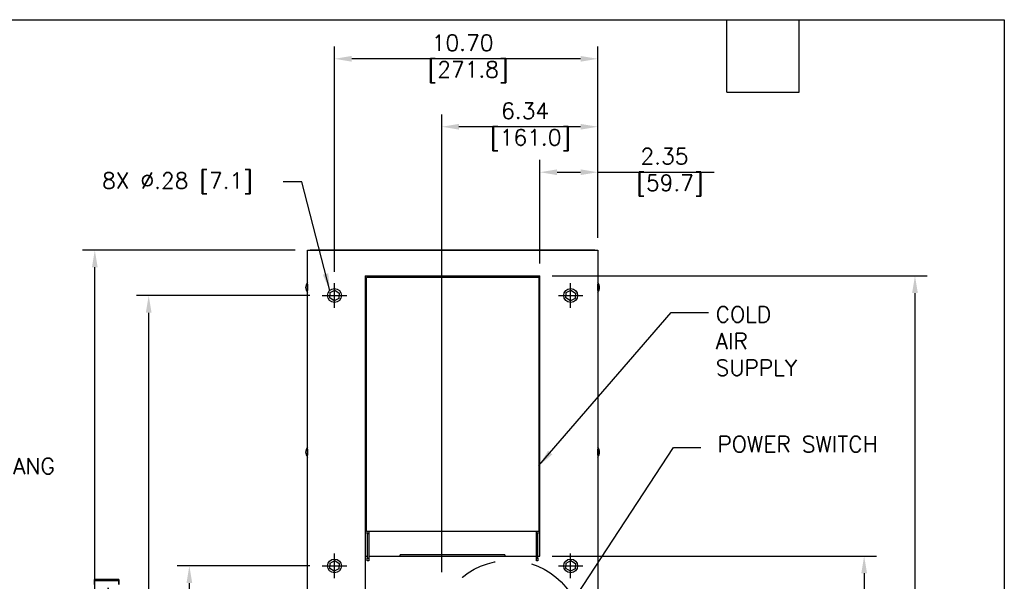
# Model space of a CAD drawing. Header units: inches. Extents: x -1 to 102, y 3 to 82.
# Tile 17 of 17: x 62 to 102, y 59 to 82. Entities that reach past the tile are written whole.
import ezdxf

# ---------------------------------------------------------------- set-up
doc = ezdxf.new("R2010")
doc.units = ezdxf.units.IN
doc.header["$LTSCALE"] = 12
doc.header["$MEASUREMENT"] = 0
doc.header["$PDSIZE"] = -1
for name, pattern in [('CENTER', [2, 1.25, -0.25, 0.25, -0.25]), ('PHANTOM2', [1.25, 0.625, -0.125, 0.125, -0.125, 0.125, -0.125]), ('SLD-Solid', [0])]:
    doc.linetypes.add(name, pattern=pattern)
doc.layers.add('CENTER LINE', color=40, linetype='CENTER')
doc.layers.add('phantom', color=4, linetype='PHANTOM2')
for name, color, linetype, lineweight in [('DIMENSIONS', 140, 'SLD-Solid', 25), ('DIMENSIONS @ 1', 140, 'SLD-Solid', 25), ('TEXT', 140, 'SLD-Solid', 25), ('TEXT @ 1', 140, 'SLD-Solid', 25)]:
    doc.layers.add(name, color=color, linetype=linetype, lineweight=lineweight)
doc.styles.add('ROMANS', font='romans.shx')
doc.dimstyles.new('FSTD1', dxfattribs={"dimtxt": 0.65, "dimasz": 0.7, "dimexe": 0.5, "dimexo": 0.5, "dimgap": 0.25, "dimtad": 1, "dimzin": 9, "dimdsep": 46, "dimtxsty": 'ROMANS', "dimcen": 0, "dimadec": 0, "dimazin": 0, "dimtfac": 1, "dimtmove": 0, "dimatfit": 3, "dimfxl": 0, "dimtolj": 1, "dimarcsym": 0})

# ---------------------------------------------------------------- blocks, each defined once
blk = doc.blocks.new('*D113')
at = {"layer": 'Defpoints', "color": 0}
for p in [(68.661, 59.35), (74.064, 59.35), (73.463, 36.2)]:
    blk.add_point(p, dxfattribs=at)
at = {"layer": 'DIMENSIONS', "color": 0, "lineweight": -2}
for p, q in [((73.564, 59.35), (68.161, 59.35)), ((68.661, 36.9), (68.661, 58.65)), ((72.963, 36.2), (68.161, 36.2))]:
    blk.add_line(p, q, dxfattribs=at)
at = {"layer": 'DIMENSIONS', "color": 0}
for points in [[(68.545, 58.65), (68.778, 58.65), (68.661, 59.35)], [(68.545, 36.9), (68.778, 36.9), (68.661, 36.2)]]:
    blk.add_solid(points, dxfattribs=at)
at = {"layer": 'DIMENSIONS', "color": 0, "char_height": 0.65, "attachment_point": 5, "rotation": 90, "style": 'ROMANS'}
for s, insert in [('\\A1;23.15', (68.086, 47.775)), ('\\A1;[588.0]', (69.407, 47.775))]:
    blk.add_mtext(s, dxfattribs=dict(at, insert=insert))
blk = doc.blocks.new('*D95')
at = {"layer": 'Defpoints', "color": 0}
for p in [(67.008, 70.35), (74.064, 70.35), (73.463, 36.2)]:
    blk.add_point(p, dxfattribs=at)
at = {"layer": 'DIMENSIONS', "color": 0, "lineweight": -2}
for p, q in [((73.564, 70.35), (66.508, 70.35)), ((67.008, 36.9), (67.008, 69.65)), ((72.963, 36.2), (66.508, 36.2))]:
    blk.add_line(p, q, dxfattribs=at)
at = {"layer": 'DIMENSIONS', "color": 0}
for points in [[(66.892, 69.65), (67.125, 69.65), (67.008, 70.35)], [(66.892, 36.9), (67.125, 36.9), (67.008, 36.2)]]:
    blk.add_solid(points, dxfattribs=at)
at = {"layer": 'DIMENSIONS', "color": 0, "char_height": 0.65, "attachment_point": 5, "rotation": 90, "style": 'ROMANS'}
for s, insert in [('\\A1;[867.4]', (67.753, 53.275)), ('\\A1;34.15', (66.433, 53.275))]:
    blk.add_mtext(s, dxfattribs=dict(at, insert=insert))
blk = doc.blocks.new('*D100')
at = {"layer": 'Defpoints', "color": 0}
for p in [(82.913, 59.75), (85.263, 36.2), (96.094, 36.2)]:
    blk.add_point(p, dxfattribs=at)
at = {"layer": 'DIMENSIONS', "color": 0, "lineweight": -2}
for p, q in [((83.413, 59.75), (96.594, 59.75)), ((96.094, 59.05), (96.094, 36.9)), ((85.763, 36.2), (96.594, 36.2))]:
    blk.add_line(p, q, dxfattribs=at)
at = {"layer": 'DIMENSIONS', "color": 0}
for points in [[(95.977, 59.05), (96.211, 59.05), (96.094, 59.75)], [(95.977, 36.9), (96.211, 36.9), (96.094, 36.2)]]:
    blk.add_solid(points, dxfattribs=at)
at = {"layer": 'DIMENSIONS', "color": 0, "insert": (96.094, 51.461), "char_height": 0.65, "attachment_point": 5, "rotation": 90, "style": 'ROMANS'}
blk.add_mtext('\\A1;23.55\\P [598.2]', dxfattribs=at)
blk = doc.blocks.new('*D101')
at = {"layer": 'Defpoints', "color": 0}
for p in [(82.913, 71.15), (85.263, 36.2), (98.16, 36.2)]:
    blk.add_point(p, dxfattribs=at)
at = {"layer": 'DIMENSIONS', "color": 0, "lineweight": -2}
for p, q in [((83.413, 71.15), (98.66, 71.15)), ((98.16, 70.45), (98.16, 36.9)), ((85.763, 36.2), (98.66, 36.2))]:
    blk.add_line(p, q, dxfattribs=at)
at = {"layer": 'DIMENSIONS', "color": 0}
for points in [[(98.043, 70.45), (98.276, 70.45), (98.16, 71.15)], [(98.043, 36.9), (98.276, 36.9), (98.16, 36.2)]]:
    blk.add_solid(points, dxfattribs=at)
at = {"layer": 'DIMENSIONS', "color": 0, "insert": (98.16, 55.594), "char_height": 0.65, "attachment_point": 5, "rotation": 90, "style": 'ROMANS'}
blk.add_mtext('\\A1;34.95\\P [887.7]', dxfattribs=at)
blk = doc.blocks.new('*D102')
at = {"layer": 'Defpoints', "color": 0}
for p in [(64.817, 72.2), (73.463, 72.2), (73.463, 36.2)]:
    blk.add_point(p, dxfattribs=at)
at = {"layer": 'DIMENSIONS', "color": 0, "lineweight": -2}
for p, q in [((72.963, 72.2), (64.317, 72.2)), ((64.817, 36.9), (64.817, 71.5)), ((72.963, 36.2), (64.317, 36.2))]:
    blk.add_line(p, q, dxfattribs=at)
at = {"layer": 'DIMENSIONS', "color": 0}
for points in [[(64.701, 71.5), (64.934, 71.5), (64.817, 72.2)], [(64.701, 36.9), (64.934, 36.9), (64.817, 36.2)]]:
    blk.add_solid(points, dxfattribs=at)
at = {"layer": 'DIMENSIONS', "color": 0, "insert": (64.817, 57.037), "char_height": 0.65, "attachment_point": 5, "rotation": 90, "style": 'ROMANS'}
blk.add_mtext('\\A1;36.00\\P [914.4]', dxfattribs=at)
blk = doc.blocks.new('*D105')
at = {"layer": 'Defpoints', "color": 0}
for p in [(74.561, 79.98), (85.263, 72.217), (74.561, 70.818)]:
    blk.add_point(p, dxfattribs=at)
at = {"layer": 'DIMENSIONS', "color": 0, "lineweight": -2}
for p, q in [((74.561, 71.318), (74.561, 80.48)), ((85.263, 72.717), (85.263, 80.48)), ((84.563, 79.98), (75.261, 79.98))]:
    blk.add_line(p, q, dxfattribs=at)
at = {"layer": 'DIMENSIONS', "color": 0}
for points in [[(75.261, 80.096), (75.261, 79.863), (74.561, 79.98)], [(84.563, 80.096), (84.563, 79.863), (85.263, 79.98)]]:
    blk.add_solid(points, dxfattribs=at)
at = {"layer": 'DIMENSIONS', "color": 0, "insert": (79.77, 79.98), "char_height": 0.65, "attachment_point": 5, "style": 'ROMANS'}
blk.add_mtext('\\A1;10.70\\P [271.8]', dxfattribs=at)
blk = doc.blocks.new('*D108')
at = {"layer": 'Defpoints', "color": 0}
for p in [(82.913, 75.366), (85.263, 72.2), (82.913, 71.15)]:
    blk.add_point(p, dxfattribs=at)
at = {"layer": 'DIMENSIONS', "color": 0, "lineweight": -2}
for p, q in [((82.913, 71.65), (82.913, 75.866)), ((85.263, 72.7), (85.263, 75.866)), ((83.613, 75.366), (84.563, 75.366)), ((85.263, 75.366), (89.991, 75.366))]:
    blk.add_line(p, q, dxfattribs=at)
at = {"layer": 'DIMENSIONS', "color": 0}
for points in [[(83.613, 75.482), (83.613, 75.249), (82.913, 75.366)], [(84.563, 75.482), (84.563, 75.249), (85.263, 75.366)]]:
    blk.add_solid(points, dxfattribs=at)
at = {"layer": 'DIMENSIONS', "color": 0, "insert": (87.977, 75.366), "char_height": 0.65, "attachment_point": 5, "style": 'ROMANS'}
blk.add_mtext('\\A1;2.35\\P [59.7]', dxfattribs=at)
blk = doc.blocks.new('*D109')
at = {"layer": 'Defpoints', "color": 0}
for p in [(75.813, 60.734), (85.263, 36.173), (75.813, 30.098)]:
    blk.add_point(p, dxfattribs=at)
at = {"layer": 'DIMENSIONS', "color": 0, "lineweight": -2}
for p, q in [((75.813, 60.234), (75.813, 29.598)), ((85.263, 35.673), (85.263, 29.598)), ((84.563, 30.098), (76.513, 30.098))]:
    blk.add_line(p, q, dxfattribs=at)
at = {"layer": 'DIMENSIONS', "color": 0}
for points in [[(76.513, 30.214), (76.513, 29.981), (75.813, 30.098)], [(84.563, 30.214), (84.563, 29.981), (85.263, 30.098)]]:
    blk.add_solid(points, dxfattribs=at)
at = {"layer": 'DIMENSIONS', "color": 0, "insert": (80.088, 30.098), "char_height": 0.65, "attachment_point": 5, "style": 'ROMANS'}
blk.add_mtext('\\A1;9.45\\P [240.0]', dxfattribs=at)
blk = doc.blocks.new('*D110')
at = {"layer": 'Defpoints', "color": 0}
for p in [(78.923, 77.216), (85.263, 72.2), (78.923, 58.6)]:
    blk.add_point(p, dxfattribs=at)
at = {"layer": 'DIMENSIONS', "color": 0, "lineweight": -2}
for p, q in [((78.923, 59.1), (78.923, 77.716)), ((85.263, 72.7), (85.263, 77.716)), ((84.563, 77.216), (79.623, 77.216))]:
    blk.add_line(p, q, dxfattribs=at)
at = {"layer": 'DIMENSIONS', "color": 0}
for points in [[(79.623, 77.332), (79.623, 77.099), (78.923, 77.216)], [(84.563, 77.332), (84.563, 77.099), (85.263, 77.216)]]:
    blk.add_solid(points, dxfattribs=at)
at = {"layer": 'DIMENSIONS', "color": 0, "insert": (82.312, 77.216), "char_height": 0.65, "attachment_point": 5, "style": 'ROMANS'}
blk.add_mtext('\\A1;6.34\\P [161.0]', dxfattribs=at)

msp = doc.modelspace()

# ---------------------------------------------------------------- linework, layer by layer
for p, q in [((73.463, 36.2), (73.463, 72.2)), ((73.463, 72.2), (85.263, 72.2)), ((85.147, 72.2), (73.579, 72.2)), ((85.263, 72.2), (85.263, 36.2)), ((75.813, 71.15), (75.813, 59.75)), ((75.813, 71.15), (82.913, 71.15)), ((75.863, 60.75), (75.863, 71.075)), ((75.888, 71.1), (82.838, 71.1)), ((82.863, 71.075), (82.863, 60.75)), ((82.913, 59.75), (82.913, 71.15)), ((74.371, 70.252), (74.383, 70.467)), ((74.383, 70.467), (74.575, 70.565)), ((74.575, 70.565), (74.755, 70.447)), ((83.971, 70.252), (83.983, 70.467)), ((83.983, 70.467), (84.175, 70.565)), ((84.175, 70.565), (84.355, 70.447)), ((74.551, 70.135), (74.371, 70.252)), ((74.743, 70.232), (74.551, 70.135)), ((74.755, 70.447), (74.743, 70.232)), ((84.151, 70.135), (83.971, 70.252)), ((84.343, 70.232), (84.151, 70.135)), ((84.355, 70.447), (84.343, 70.232)), ((75.863, 60.766), (82.863, 60.766)), ((75.894, 60.75), (75.863, 60.75)), ((75.894, 60.65), (75.894, 60.75)), ((75.894, 60.75), (75.952, 60.75)), ((75.894, 60.65), (75.894, 59.662)), ((75.952, 60.65), (75.894, 60.65)), ((75.952, 60.75), (75.952, 60.65)), ((75.952, 60.65), (75.952, 59.662)), ((82.774, 60.65), (82.774, 60.75)), ((82.774, 60.75), (82.832, 60.75)), ((82.774, 59.662), (82.774, 60.65)), ((82.832, 60.65), (82.774, 60.65)), ((82.863, 60.75), (82.832, 60.75)), ((82.832, 60.75), (82.832, 60.65)), ((82.832, 59.662), (82.832, 60.65)), ((75.813, 59.75), (75.894, 59.75)), ((75.894, 59.562), (75.894, 59.662)), ((75.894, 59.662), (75.952, 59.662)), ((75.952, 59.75), (82.774, 59.75)), ((75.952, 59.662), (75.952, 59.562)), ((81.492, 59.8), (77.234, 59.8)), ((77.234, 59.75), (77.234, 59.8)), ((81.492, 59.8), (81.492, 59.75)), ((82.774, 59.662), (82.832, 59.662)), ((82.774, 59.562), (82.774, 59.662)), ((82.832, 59.75), (82.913, 59.75)), ((82.832, 59.662), (82.832, 59.562)), ((74.371, 59.252), (74.383, 59.467)), ((74.551, 59.135), (74.371, 59.252)), ((74.383, 59.467), (74.575, 59.565)), ((74.575, 59.565), (74.755, 59.447)), ((74.755, 59.447), (74.743, 59.232)), ((75.952, 59.562), (75.894, 59.562)), ((82.832, 59.562), (82.774, 59.562)), ((83.971, 59.252), (83.983, 59.467)), ((84.151, 59.135), (83.971, 59.252)), ((83.983, 59.467), (84.175, 59.565)), ((84.175, 59.565), (84.355, 59.447)), ((84.355, 59.447), (84.343, 59.232)), ((74.743, 59.232), (74.551, 59.135)), ((84.343, 59.232), (84.151, 59.135))]:
    msp.add_line(p, q)
for centre in [(74.563, 70.35), (84.163, 70.35), (74.563, 59.35), (84.163, 59.35)]:
    msp.add_circle(centre, 0.282)
for centre, radius, start, end in [((73.692, 70.679), 0.303, 138.3965, 221.6035), ((75.888, 71.075), 0.025, 90, 180), ((82.838, 71.075), 0.025, 0, 90), ((85.034, 70.679), 0.303, 318.3942, 41.6058), ((73.692, 63.979), 0.303, 138.3965, 221.6035), ((85.034, 63.979), 0.303, 318.3942, 41.6058)]:
    msp.add_arc(centre, radius, start, end)
for points, weights in [([(73.579, 72.2), (73.579, 72.2), (73.578, 72.2)], [1, 0.999547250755, 1]), ([(85.147, 72.2), (85.147, 72.2), (85.147, 72.2)], [1, 0.999547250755, 1]), ([(73.463, 70.806), (73.455, 70.679), (73.463, 70.551)], [1, 0.803270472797, 1]), ([(85.263, 70.55), (85.271, 70.679), (85.263, 70.807)], [1, 0.800344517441, 1]), ([(73.463, 64.106), (73.455, 63.979), (73.463, 63.851)], [1, 0.803270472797, 1]), ([(85.263, 63.85), (85.271, 63.979), (85.263, 64.107)], [1, 0.800344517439, 1])]:
    msp.add_rational_spline(points, weights, degree=2)
at = {"layer": 'CENTER LINE'}
for p, q in [((74.561, 69.85), (74.561, 70.85)), ((84.161, 69.85), (84.161, 70.85)), ((74.064, 70.35), (75.061, 70.35)), ((83.664, 70.35), (84.661, 70.35)), ((74.561, 58.85), (74.561, 59.85)), ((84.161, 58.85), (84.161, 59.85)), ((74.064, 59.35), (75.061, 59.35)), ((83.664, 59.35), (84.661, 59.35))]:
    msp.add_line(p, q, dxfattribs=at)
at = {"layer": 'phantom'}
msp.add_circle((81.664, 56.589), 2.988, dxfattribs=at)
at = {"layer": 'TEXT'}
for p, q in [((-1.239, 81.572), (101.792, 81.572)), ((90.507, 78.628), (90.507, 81.572)), ((93.451, 78.628), (93.451, 81.572)), ((101.792, 81.572), (101.792, 3.072)), ((90.507, 78.628), (93.451, 78.628))]:
    msp.add_line(p, q, dxfattribs=at)

# ---------------------------------------------------------------- texts
at = {"layer": 'TEXT', "style": 'ROMANS'}
for s, p in [('8X %%C.28 [7.1]', (65.112, 74.699)), ('POWER SWITCH', (90.13, 63.979))]:
    msp.add_text(s, height=0.65, dxfattribs=at).set_placement(p)
at = {"layer": 'TEXT', "char_height": 0.65, "attachment_point": 1, "style": 'ROMANS'}
for s, width, insert in [('COLD\\PAIR\\PSUPPLY', 5.03731, (90.057, 69.907)), ('EASY HANG\\PTABS', 7.51952, (58.348, 63.739))]:
    msp.add_mtext_dynamic_manual_height_columns(s, width=width, gutter_width=2.5, heights=[0], dxfattribs=dict(at, insert=insert))

# ---------------------------------------------------------------- dimensions: what is measured, and where the dimension line sits
at = {"layer": 'DIMENSIONS @ 1'}
for base, p1, p2, override, picture, middle in [((74.561, 79.98), (85.263, 72.217), (74.561, 70.818), {"dimscale": 1, "dimpost": '0\\X', "dimtix": 0, "dimtofl": 1, "dimtmove": 0, "dimatfit": 3}, '*D105', (79.77, 79.98)), ((78.923, 77.216), (85.263, 72.2), (78.923, 58.6), {"dimscale": 1, "dimzin": 1, "dimpost": '\\X', "dimtix": 0, "dimtofl": 1, "dimtmove": 0, "dimatfit": 3}, '*D110', (82.312, 77.216)), ((82.913, 75.366), (85.263, 72.2), (82.913, 71.15), {"dimscale": 1, "dimpost": '\\X', "dimtix": 0, "dimtofl": 1, "dimtmove": 0, "dimatfit": 3}, '*D108', (87.977, 75.366)), ((75.813, 30.098), (85.263, 36.173), (75.813, 60.734), {"dimscale": 1, "dimpost": '\\X', "dimtix": 0, "dimtofl": 1, "dimtmove": 0, "dimatfit": 3}, '*D109', (80.088, 30.098))]:
    dim = msp.add_linear_dim(base=base, p1=p1, p2=p2, dimstyle='FSTD1', override=override, dxfattribs=at)
    dim.commit()
    dim.dimension.update_dxf_attribs({"geometry": picture, "text_midpoint": middle, "dimtype": 128})
for base, p1, p2, override, picture, middle in [((64.817, 72.2), (73.463, 36.2), (73.463, 72.2), {"dimscale": 1, "dimzin": 1, "dimpost": '<>\\X', "dimtix": 0, "dimtofl": 1, "dimtmove": 0, "dimatfit": 3}, '*D102', (64.817, 57.037)), ((98.16, 36.2), (82.913, 71.15), (85.263, 36.2), {"dimscale": 1, "dimpost": '\\X', "dimtix": 0, "dimtofl": 1, "dimtmove": 0, "dimatfit": 3}, '*D101', (98.16, 55.594)), ((96.094, 36.2), (82.913, 59.75), (85.263, 36.2), {"dimscale": 1, "dimpost": '\\X', "dimtix": 0, "dimtofl": 1, "dimtmove": 0, "dimatfit": 3}, '*D100', (96.094, 51.461))]:
    dim = msp.add_linear_dim(base=base, p1=p1, p2=p2, angle=90, dimstyle='FSTD1', override=override, dxfattribs=at)
    dim.commit()
    dim.dimension.update_dxf_attribs({"geometry": picture, "text_midpoint": middle, "dimtype": 128})
for base, p2, picture, middle in [((67.008, 70.35), (74.064, 70.35), '*D95', (67.008, 53.275)), ((68.661, 59.35), (74.064, 59.35), '*D113', (68.661, 47.775))]:
    dim = msp.add_linear_dim(base=base, p1=(73.463, 36.2), p2=p2, angle=90, dimstyle='FSTD1', override={"dimscale": 1, "dimpost": '<>\\X', "dimtix": 0, "dimtofl": 1, "dimtmove": 0, "dimatfit": 3}, dxfattribs=at)
    dim.commit()
    dim.dimension.update_dxf_attribs({"geometry": picture, "text_midpoint": middle})

# ---------------------------------------------------------------- leaders
at = {"layer": 'TEXT @ 1'}
for points in [[(74.372, 70.551), (73.234, 74.973), (72.475, 74.973)], [(82.873, 63.43), (88.251, 69.666), (89.77, 69.664)], [(83.351, 56.555), (88.342, 64.173), (89.45, 64.173)]]:
    msp.add_leader(points, dimstyle='FSTD1', override={"dimscale": 1}, dxfattribs=at)

doc.saveas('drawing.dxf')
